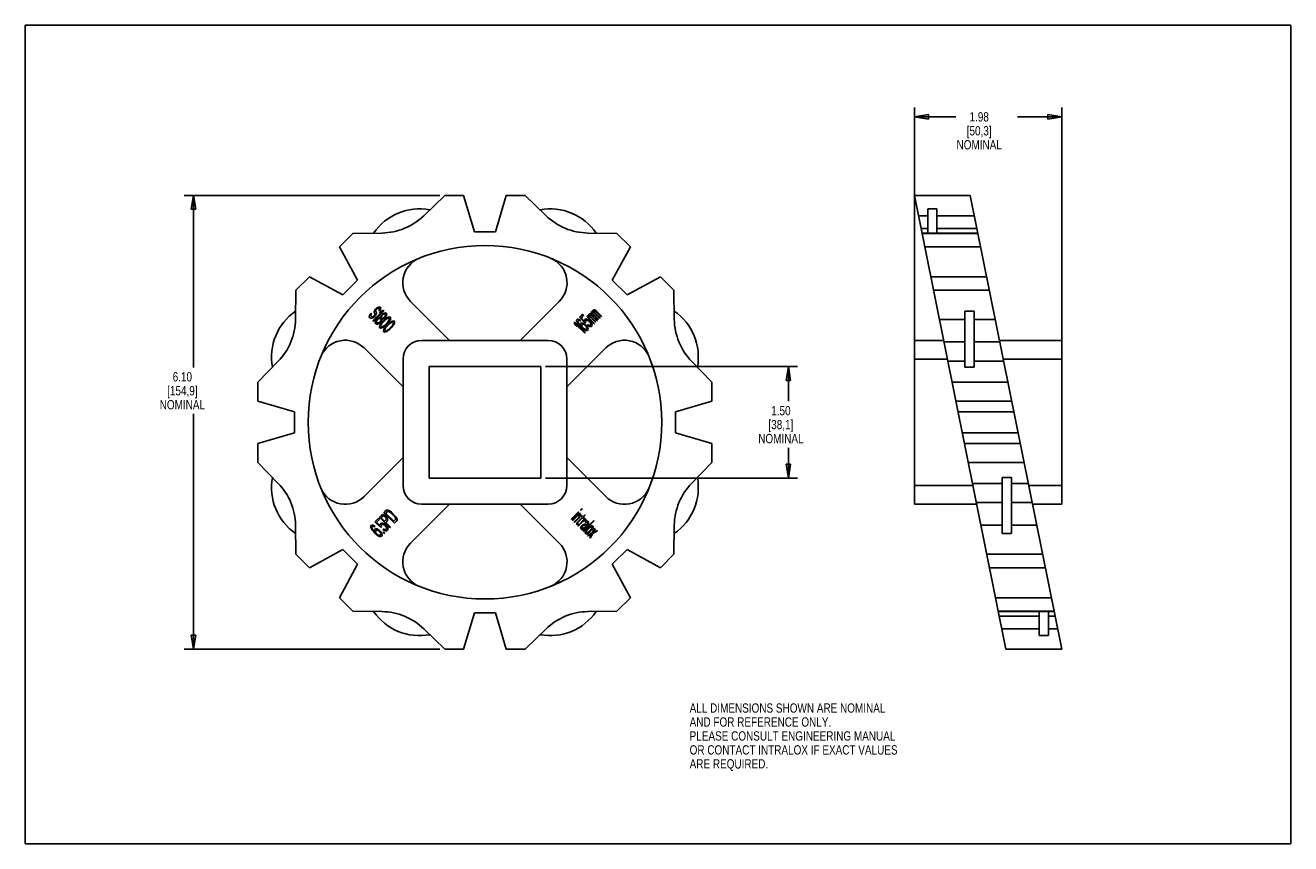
# Model space of a CAD drawing. Header units: inches. Extents: x 0 to 17, y 0 to 11.
import ezdxf

# ---------------------------------------------------------------- set-up
doc = ezdxf.new("R2010")
doc.units = ezdxf.units.IN
doc.header["$LTSCALE"] = 0.935
doc.header["$MEASUREMENT"] = 0
doc.layers.get('0').update_dxf_attribs({"linetype": 'CONTINUOUS'})
doc.layers.add('ALL_FEATURES', color=7, linetype='CONTINUOUS')
doc.styles.get("Standard").update_dxf_attribs({"font": 'txt', "width": 0.8})
doc.dimstyles.new('DIMSTYLE_1', dxfattribs={"dimtxt": 0.125, "dimasz": 0.1875, "dimexe": 0.18, "dimexo": 0.0625, "dimgap": 0.09, "dimtad": 0, "dimtih": 1, "dimtoh": 1, "dimzin": 4, "dimdsep": 46, "dimtxsty": 'STANDARD', "dimblk": 'CLOSED', "dimblk1": 'CLOSED', "dimblk2": 'CLOSED', "dimcen": 0.09, "dimadec": 0, "dimazin": 0, "dimtp": 0.01, "dimtm": 0.01, "dimtfac": 1, "dimtofl": 0, "dimtmove": 0, "dimatfit": 3, "dimldrblk": 'CLOSED', "dimfxl": 1, "dimtolj": 1, "dimtzin": 4, "dimarcsym": 0})

# ---------------------------------------------------------------- blocks, each defined once
blk = doc.blocks.new('_CLOSED')
at = {"color": 0, "linetype": 'BYBLOCK'}
for p, q in [((0, 0), (-1, 0.167)), ((-1, 0.167), (-1, -0.167)), ((-1, -0.167), (0, 0)), ((-1, 0), (0, 0))]:
    blk.add_line(p, q, dxfattribs=at)
blk = doc.blocks.new('*D0')
at = {"color": 3, "linetype": 'CONTINUOUS'}
for p, q in [((11.945, 6.577), (11.945, 9.894)), ((13.925, 6.577), (13.925, 9.894)), ((11.945, 9.769), (12.503, 9.769)), ((13.925, 9.769), (13.328, 9.769))]:
    blk.add_line(p, q, dxfattribs=at)
at = {"color": 3, "linetype": 'CONTINUOUS', "xscale": 0.1875, "yscale": 0.1875, "zscale": 0.1875, "rotation": 180}
blk.add_blockref('_CLOSED', (11.945, 9.769), dxfattribs=at)
at = {"color": 3, "linetype": 'CONTINUOUS', "xscale": 0.1875, "yscale": 0.1875, "zscale": 0.1875}
blk.add_blockref('_CLOSED', (13.925, 9.769), dxfattribs=at)
at = {"color": 3, "linetype": 'CONTINUOUS', "insert": (12.815, 9.832), "char_height": 0.125, "width": 0.7, "attachment_point": 2, "line_spacing_factor": 0.9}
blk.add_mtext('1.98\\P[50,3]\\PNOMINAL', dxfattribs=at)
blk = doc.blocks.new('*D1')
at = {"color": 3, "linetype": 'CONTINUOUS'}
for p, q in [((6.987, 6.414), (10.376, 6.414)), ((10.251, 6.414), (10.251, 5.946)), ((10.251, 4.914), (10.251, 5.321)), ((6.987, 4.914), (10.376, 4.914))]:
    blk.add_line(p, q, dxfattribs=at)
at = {"color": 3, "linetype": 'CONTINUOUS', "xscale": 0.1875, "yscale": 0.1875, "zscale": 0.1875}
for p, rotation in [((10.251, 6.414), 90), ((10.251, 4.914), 270)]:
    blk.add_blockref('_CLOSED', p, dxfattribs=dict(at, rotation=rotation))
at = {"color": 3, "linetype": 'CONTINUOUS', "insert": (10.151, 5.883), "char_height": 0.125, "width": 0.7, "attachment_point": 2, "line_spacing_factor": 0.9}
blk.add_mtext('1.50\\P[38,1]\\PNOMINAL', dxfattribs=at)
blk = doc.blocks.new('*D2')
at = {"color": 3, "linetype": 'CONTINUOUS'}
for p, q in [((5.571, 8.714), (2.135, 8.714)), ((2.26, 8.714), (2.26, 6.401)), ((2.26, 2.614), (2.26, 5.776)), ((5.571, 2.614), (2.135, 2.614))]:
    blk.add_line(p, q, dxfattribs=at)
at = {"color": 3, "linetype": 'CONTINUOUS', "xscale": 0.1875, "yscale": 0.1875, "zscale": 0.1875}
for p, rotation in [((2.26, 8.714), 90), ((2.26, 2.614), 270)]:
    blk.add_blockref('_CLOSED', p, dxfattribs=dict(at, rotation=rotation))
at = {"color": 3, "linetype": 'CONTINUOUS', "insert": (2.11, 6.338), "char_height": 0.125, "width": 0.7, "attachment_point": 2, "line_spacing_factor": 0.9}
blk.add_mtext('6.10\\P[154,9]\\PNOMINAL', dxfattribs=at)

msp = doc.modelspace()

# ---------------------------------------------------------------- linework, layer by layer
at = {"color": 7, "linetype": 'CONTINUOUS'}
for p, q in [((0, 0), (0, 11)), ((0, 11), (17, 11)), ((17, 0), (17, 11)), ((5.353, 8.441), (5.634, 8.714)), ((5.889, 8.714), (5.634, 8.714)), ((5.889, 8.714), (6.034, 8.224)), ((6.315, 8.224), (6.46, 8.714)), ((6.715, 8.714), (6.46, 8.714)), ((6.715, 8.714), (6.996, 8.441)), ((11.945, 8.714), (13.175, 2.614)), ((11.945, 8.714), (12.695, 8.714)), ((12.695, 8.714), (13.925, 2.614)), ((4.22, 8.023), (4.401, 8.203)), ((4.401, 8.203), (4.792, 8.208)), ((6.034, 8.224), (6.315, 8.224)), ((7.557, 8.208), (7.949, 8.203)), ((7.949, 8.203), (8.129, 8.023)), ((12.048, 8.203), (12.798, 8.203)), ((4.464, 7.574), (4.22, 8.023)), ((8.129, 8.023), (7.885, 7.574)), ((12.085, 8.023), (12.835, 8.023)), ((3.636, 7.438), (3.816, 7.619)), ((3.816, 7.619), (4.265, 7.375)), ((4.265, 7.375), (4.464, 7.574)), ((7.885, 7.574), (8.084, 7.375)), ((8.084, 7.375), (8.533, 7.619)), ((8.533, 7.619), (8.713, 7.438)), ((12.166, 7.619), (12.916, 7.619)), ((3.63, 7.046), (3.636, 7.438)), ((8.713, 7.438), (8.719, 7.046)), ((12.203, 7.438), (12.953, 7.438)), ((4.786, 7.146), (4.669, 7.028)), ((4.676, 7.021), (4.818, 7.162)), ((4.689, 7.153), (4.687, 7.142)), ((4.687, 7.142), (4.689, 7.134)), ((4.696, 7.17), (4.689, 7.153)), ((4.706, 7.183), (4.696, 7.17)), ((4.718, 7.196), (4.706, 7.183)), ((4.707, 7.159), (4.709, 7.169)), ((4.707, 7.152), (4.707, 7.159)), ((4.715, 7.145), (4.707, 7.152)), ((4.709, 7.169), (4.717, 7.179)), ((4.718, 7.136), (4.715, 7.145)), ((4.717, 7.179), (4.723, 7.185)), ((4.732, 7.206), (4.718, 7.196)), ((4.723, 7.185), (4.733, 7.193)), ((4.749, 7.213), (4.732, 7.206)), ((4.733, 7.193), (4.743, 7.195)), ((4.743, 7.195), (4.75, 7.195)), ((4.76, 7.215), (4.749, 7.213)), ((4.754, 7.172), (4.749, 7.165)), ((4.749, 7.165), (4.757, 7.157)), ((4.75, 7.195), (4.757, 7.187)), ((4.758, 7.181), (4.754, 7.172)), ((4.757, 7.187), (4.758, 7.181)), ((4.757, 7.157), (4.764, 7.168)), ((4.782, 7.156), (4.758, 7.132)), ((4.758, 7.132), (4.786, 7.146)), ((4.768, 7.213), (4.76, 7.215)), ((4.764, 7.168), (4.773, 7.183)), ((4.774, 7.207), (4.768, 7.213)), ((4.773, 7.183), (4.777, 7.197)), ((4.777, 7.197), (4.774, 7.207)), ((4.811, 7.17), (4.782, 7.156)), ((4.818, 7.162), (4.811, 7.17)), ((5.176, 7.288), (5.7, 6.764)), ((6.65, 6.764), (7.174, 7.288)), ((7.605, 7.146), (7.599, 7.14)), ((7.614, 7.137), (7.605, 7.146)), ((7.616, 7.157), (7.611, 7.152)), ((7.611, 7.152), (7.611, 7.145)), ((7.611, 7.145), (7.614, 7.137)), ((7.623, 7.158), (7.616, 7.157)), ((7.636, 7.152), (7.623, 7.158)), ((7.623, 7.14), (7.626, 7.143)), ((7.623, 7.133), (7.623, 7.14)), ((7.626, 7.143), (7.631, 7.142)), ((7.631, 7.172), (7.63, 7.165)), ((7.63, 7.165), (7.636, 7.152)), ((7.636, 7.177), (7.631, 7.172)), ((7.631, 7.142), (7.636, 7.14)), ((7.643, 7.177), (7.636, 7.177)), ((7.636, 7.14), (7.643, 7.135)), ((7.642, 7.159), (7.646, 7.162)), ((7.642, 7.153), (7.642, 7.159)), ((7.644, 7.149), (7.642, 7.153)), ((7.651, 7.174), (7.643, 7.177)), ((7.649, 7.142), (7.644, 7.149)), ((7.646, 7.162), (7.651, 7.162)), ((7.721, 7.069), (7.649, 7.142)), ((7.669, 7.161), (7.651, 7.174)), ((7.651, 7.162), (7.655, 7.16)), ((7.655, 7.16), (7.662, 7.155)), ((7.662, 7.155), (7.735, 7.083)), ((7.741, 7.089), (7.669, 7.161)), ((4.623, 7.098), (4.621, 7.083)), ((4.621, 7.083), (4.624, 7.074)), ((4.635, 7.117), (4.623, 7.098)), ((4.624, 7.074), (4.634, 7.064)), ((4.634, 7.064), (4.643, 7.061)), ((4.646, 7.13), (4.635, 7.117)), ((4.64, 7.1), (4.645, 7.112)), ((4.642, 7.092), (4.64, 7.1)), ((4.652, 7.082), (4.642, 7.092)), ((4.643, 7.061), (4.654, 7.062)), ((4.645, 7.112), (4.653, 7.123)), ((4.653, 7.123), (4.646, 7.13)), ((4.659, 7.08), (4.652, 7.082)), ((4.654, 7.062), (4.671, 7.069)), ((4.669, 7.082), (4.659, 7.08)), ((4.681, 7.089), (4.669, 7.082)), ((4.669, 7.028), (4.676, 7.021)), ((4.671, 7.069), (4.685, 7.079)), ((4.69, 7.098), (4.681, 7.089)), ((4.685, 7.079), (4.7, 7.094)), ((4.689, 7.134), (4.697, 7.127)), ((4.696, 7.109), (4.69, 7.098)), ((4.699, 7.119), (4.696, 7.109)), ((4.697, 7.127), (4.699, 7.119)), ((4.7, 7.094), (4.71, 7.108)), ((4.704, 7.017), (4.702, 7.002)), ((4.702, 7.002), (4.705, 6.993)), ((4.71, 7.03), (4.704, 7.017)), ((4.705, 6.993), (4.712, 6.985)), ((4.71, 7.108), (4.717, 7.125)), ((4.722, 7.047), (4.71, 7.03)), ((4.712, 6.985), (4.721, 6.982)), ((4.717, 7.125), (4.718, 7.136)), ((4.719, 7.014), (4.72, 7.025)), ((4.721, 7.006), (4.719, 7.014)), ((4.72, 7.025), (4.729, 7.041)), ((4.726, 7.002), (4.721, 7.006)), ((4.721, 6.982), (4.736, 6.985)), ((4.731, 7.056), (4.722, 7.047)), ((4.734, 7), (4.726, 7.002)), ((4.729, 7.041), (4.738, 7.05)), ((4.749, 7.069), (4.731, 7.056)), ((4.745, 7.001), (4.734, 7)), ((4.736, 6.985), (4.749, 6.99)), ((4.738, 7.05), (4.753, 7.058)), ((4.761, 7.009), (4.745, 7.001)), ((4.763, 7.073), (4.749, 7.069)), ((4.749, 6.99), (4.767, 7.003)), ((4.753, 7.058), (4.764, 7.059)), ((4.77, 7.018), (4.761, 7.009)), ((4.766, 6.973), (4.761, 6.96)), ((4.768, 7.073), (4.763, 7.073)), ((4.764, 7.059), (4.772, 7.058)), ((4.776, 6.988), (4.766, 6.973)), ((4.767, 7.003), (4.776, 7.012)), ((4.769, 7.079), (4.768, 7.073)), ((4.774, 7.092), (4.769, 7.079)), ((4.778, 7.034), (4.77, 7.018)), ((4.772, 7.058), (4.777, 7.053)), ((4.784, 7.106), (4.774, 7.092)), ((4.776, 7.012), (4.788, 7.029)), ((4.784, 6.998), (4.776, 6.988)), ((4.777, 7.053), (4.779, 7.045)), ((4.777, 6.969), (4.79, 6.992)), ((4.779, 7.045), (4.778, 7.034)), ((4.782, 7.078), (4.786, 7.091)), ((4.784, 7.07), (4.782, 7.078)), ((4.793, 7.115), (4.784, 7.106)), ((4.789, 7.065), (4.784, 7.07)), ((4.798, 7.014), (4.784, 6.998)), ((4.786, 7.091), (4.793, 7.103)), ((4.788, 7.029), (4.792, 7.043)), ((4.797, 7.063), (4.789, 7.065)), ((4.79, 6.992), (4.807, 7.011)), ((4.792, 7.043), (4.793, 7.049)), ((4.81, 7.128), (4.793, 7.115)), ((4.793, 7.103), (4.799, 7.109)), ((4.793, 7.049), (4.798, 7.049)), ((4.811, 7.067), (4.797, 7.063)), ((4.798, 7.049), (4.811, 7.055)), ((4.825, 7.041), (4.798, 7.014)), ((4.799, 7.109), (4.81, 7.116)), ((4.807, 7.011), (4.828, 7.032)), ((4.823, 7.133), (4.81, 7.128)), ((4.81, 7.116), (4.824, 7.12)), ((4.822, 7.073), (4.811, 7.067)), ((4.811, 7.055), (4.826, 7.064)), ((4.839, 6.979), (4.819, 6.962)), ((4.828, 7.08), (4.822, 7.073)), ((4.838, 7.136), (4.823, 7.133)), ((4.824, 7.12), (4.832, 7.118)), ((4.841, 7.055), (4.825, 7.041)), ((4.826, 7.064), (4.835, 7.073)), ((4.835, 7.091), (4.828, 7.08)), ((4.828, 7.032), (4.847, 7.049)), ((4.832, 7.118), (4.837, 7.113)), ((4.839, 7.105), (4.835, 7.091)), ((4.835, 7.073), (4.847, 7.091)), ((4.837, 7.113), (4.839, 7.105)), ((4.847, 7.133), (4.838, 7.136)), ((4.86, 7), (4.839, 6.979)), ((4.851, 7.063), (4.841, 7.055)), ((4.842, 6.97), (4.869, 6.997)), ((4.852, 7.128), (4.847, 7.133)), ((4.847, 7.091), (4.853, 7.104)), ((4.847, 7.049), (4.87, 7.062)), ((4.866, 7.072), (4.851, 7.063)), ((4.855, 7.119), (4.852, 7.128)), ((4.879, 6.987), (4.852, 6.96)), ((4.853, 7.104), (4.855, 7.119)), ((4.877, 7.019), (4.86, 7)), ((4.861, 6.957), (4.882, 6.978)), ((4.878, 7.078), (4.866, 7.072)), ((4.869, 6.997), (4.883, 7.013)), ((4.87, 7.062), (4.88, 7.064)), ((4.89, 7.042), (4.877, 7.019)), ((4.894, 7.081), (4.878, 7.078)), ((4.895, 7.001), (4.879, 6.987)), ((4.88, 7.064), (4.889, 7.061)), ((4.882, 6.978), (4.901, 6.995)), ((4.883, 7.013), (4.89, 7.024)), ((4.889, 7.061), (4.892, 7.052)), ((4.892, 7.052), (4.89, 7.042)), ((4.89, 7.024), (4.9, 7.038)), ((4.904, 7.076), (4.894, 7.081)), ((4.905, 7.009), (4.895, 7.001)), ((4.9, 7.038), (4.905, 7.051)), ((4.901, 6.995), (4.924, 7.008)), ((4.908, 7.066), (4.904, 7.076)), ((4.905, 7.051), (4.908, 7.066)), ((4.92, 7.018), (4.905, 7.009)), ((4.932, 7.024), (4.92, 7.018)), ((4.924, 7.008), (4.934, 7.01)), ((4.944, 6.988), (4.931, 6.965)), ((4.948, 7.027), (4.932, 7.024)), ((4.934, 7.01), (4.943, 7.007)), ((4.943, 7.007), (4.946, 6.998)), ((4.946, 6.998), (4.944, 6.988)), ((4.944, 6.97), (4.954, 6.984)), ((4.958, 7.022), (4.948, 7.027)), ((4.954, 6.984), (4.959, 6.997)), ((4.962, 7.012), (4.958, 7.022)), ((4.959, 6.997), (4.962, 7.012)), ((7.381, 7.012), (7.373, 7.004)), ((7.373, 7.004), (7.387, 6.976)), ((7.522, 6.87), (7.381, 7.012)), ((7.387, 6.976), (7.411, 6.952)), ((7.411, 6.952), (7.398, 6.98)), ((7.398, 6.98), (7.515, 6.863)), ((7.41, 7.041), (7.407, 7.032)), ((7.407, 7.032), (7.41, 7.017)), ((7.415, 7.046), (7.41, 7.041)), ((7.41, 7.017), (7.418, 7.001)), ((7.424, 7.049), (7.415, 7.046)), ((7.418, 7.001), (7.431, 6.984)), ((7.423, 7.018), (7.424, 7.025)), ((7.426, 7.009), (7.423, 7.018)), ((7.44, 7.046), (7.424, 7.049)), ((7.424, 7.025), (7.431, 7.032)), ((7.432, 6.997), (7.426, 7.009)), ((7.431, 7.032), (7.438, 7.033)), ((7.431, 6.984), (7.451, 6.961)), ((7.44, 6.987), (7.432, 6.997)), ((7.438, 7.033), (7.448, 7.031)), ((7.455, 7.038), (7.44, 7.046)), ((7.457, 6.968), (7.44, 6.987)), ((7.486, 7.117), (7.445, 7.076)), ((7.445, 7.076), (7.523, 6.997)), ((7.448, 7.031), (7.459, 7.024)), ((7.465, 7.03), (7.455, 7.038)), ((7.461, 6.99), (7.458, 6.981)), ((7.458, 6.981), (7.463, 6.962)), ((7.459, 7.024), (7.465, 7.03)), ((7.468, 6.996), (7.461, 6.99)), ((7.466, 7.067), (7.501, 7.102)), ((7.514, 7.019), (7.466, 7.067)), ((7.477, 6.999), (7.468, 6.996)), ((7.475, 6.974), (7.484, 6.982)), ((7.475, 6.967), (7.475, 6.974)), ((7.492, 6.997), (7.477, 6.999)), ((7.484, 6.982), (7.491, 6.983)), ((7.501, 7.102), (7.486, 7.117)), ((7.491, 6.983), (7.5, 6.981)), ((7.505, 6.991), (7.492, 6.997)), ((7.5, 6.981), (7.509, 6.977)), ((7.522, 6.979), (7.505, 6.991)), ((7.509, 6.977), (7.519, 6.969)), ((7.514, 7.043), (7.511, 7.034)), ((7.511, 7.034), (7.514, 7.019)), ((7.522, 7.05), (7.514, 7.043)), ((7.531, 7.053), (7.522, 7.05)), ((7.537, 6.964), (7.522, 6.979)), ((7.523, 6.997), (7.532, 7.006)), ((7.527, 7.02), (7.529, 7.028)), ((7.532, 7.006), (7.527, 7.02)), ((7.529, 7.028), (7.537, 7.035)), ((7.546, 7.051), (7.531, 7.053)), ((7.537, 7.035), (7.545, 7.037)), ((7.55, 7.091), (7.544, 7.085)), ((7.544, 7.085), (7.64, 6.988)), ((7.545, 7.037), (7.554, 7.035)), ((7.562, 7.042), (7.546, 7.051)), ((7.559, 7.082), (7.55, 7.091)), ((7.557, 6.978), (7.55, 6.97)), ((7.55, 6.97), (7.564, 6.961)), ((7.554, 7.035), (7.566, 7.028)), ((7.556, 7.097), (7.555, 7.09)), ((7.555, 7.09), (7.559, 7.082)), ((7.561, 7.102), (7.556, 7.097)), ((7.572, 6.968), (7.557, 6.978)), ((7.568, 7.102), (7.561, 7.102)), ((7.579, 7.03), (7.562, 7.042)), ((7.566, 7.028), (7.576, 7.02)), ((7.567, 7.078), (7.568, 7.085)), ((7.571, 7.07), (7.567, 7.078)), ((7.58, 7.097), (7.568, 7.102)), ((7.568, 7.085), (7.571, 7.087)), ((7.571, 7.087), (7.576, 7.087)), ((7.646, 6.994), (7.571, 7.07)), ((7.576, 7.117), (7.575, 7.11)), ((7.575, 7.11), (7.58, 7.097)), ((7.581, 7.121), (7.576, 7.117)), ((7.576, 7.087), (7.58, 7.085)), ((7.576, 7.02), (7.582, 7.014)), ((7.591, 7.018), (7.579, 7.03)), ((7.58, 7.085), (7.588, 7.08)), ((7.587, 7.122), (7.581, 7.121)), ((7.582, 7.014), (7.59, 7.004)), ((7.596, 7.119), (7.587, 7.122)), ((7.587, 7.103), (7.59, 7.107)), ((7.587, 7.098), (7.587, 7.103)), ((7.589, 7.094), (7.587, 7.098)), ((7.588, 7.08), (7.66, 7.008)), ((7.594, 7.086), (7.589, 7.094)), ((7.597, 6.975), (7.589, 6.968)), ((7.59, 7.107), (7.596, 7.106)), ((7.59, 7.004), (7.596, 6.993)), ((7.604, 7), (7.591, 7.018)), ((7.666, 7.014), (7.594, 7.086)), ((7.613, 7.106), (7.596, 7.119)), ((7.596, 7.106), (7.6, 7.105)), ((7.596, 6.993), (7.599, 6.983)), ((7.599, 6.983), (7.597, 6.975)), ((7.599, 7.14), (7.695, 7.044)), ((7.6, 7.105), (7.607, 7.1)), ((7.612, 6.984), (7.604, 7)), ((7.607, 7.1), (7.679, 7.028)), ((7.615, 6.969), (7.612, 6.984)), ((7.686, 7.034), (7.613, 7.106)), ((7.626, 7.125), (7.623, 7.133)), ((7.702, 7.05), (7.626, 7.125)), ((7.64, 6.988), (7.646, 6.994)), ((7.643, 7.135), (7.715, 7.063)), ((7.66, 7.008), (7.666, 7.014)), ((7.679, 7.028), (7.686, 7.034)), ((7.695, 7.044), (7.702, 7.05)), ((7.715, 7.063), (7.721, 7.069)), ((7.735, 7.083), (7.741, 7.089)), ((4.761, 6.96), (4.758, 6.945)), ((4.758, 6.945), (4.762, 6.935)), ((4.762, 6.935), (4.773, 6.931)), ((4.773, 6.931), (4.788, 6.933)), ((4.774, 6.959), (4.777, 6.969)), ((4.778, 6.95), (4.774, 6.959)), ((4.787, 6.947), (4.778, 6.95)), ((4.796, 6.949), (4.787, 6.947)), ((4.788, 6.933), (4.801, 6.939)), ((4.819, 6.962), (4.796, 6.949)), ((4.801, 6.939), (4.815, 6.948)), ((4.815, 6.906), (4.812, 6.891)), ((4.812, 6.891), (4.817, 6.881)), ((4.815, 6.948), (4.825, 6.956)), ((4.82, 6.919), (4.815, 6.906)), ((4.817, 6.881), (4.827, 6.876)), ((4.83, 6.934), (4.82, 6.919)), ((4.825, 6.956), (4.842, 6.97)), ((4.827, 6.876), (4.842, 6.879)), ((4.828, 6.905), (4.831, 6.915)), ((4.832, 6.896), (4.828, 6.905)), ((4.838, 6.944), (4.83, 6.934)), ((4.831, 6.915), (4.844, 6.938)), ((4.841, 6.893), (4.832, 6.896)), ((4.852, 6.96), (4.838, 6.944)), ((4.85, 6.895), (4.841, 6.893)), ((4.842, 6.879), (4.855, 6.885)), ((4.844, 6.938), (4.861, 6.957)), ((4.873, 6.908), (4.85, 6.895)), ((4.855, 6.885), (4.869, 6.894)), ((4.869, 6.894), (4.88, 6.902)), ((4.893, 6.925), (4.873, 6.908)), ((4.88, 6.902), (4.896, 6.916)), ((4.914, 6.946), (4.893, 6.925)), ((4.896, 6.916), (4.923, 6.943)), ((4.931, 6.965), (4.914, 6.946)), ((4.923, 6.943), (4.937, 6.959)), ((4.937, 6.959), (4.944, 6.97)), ((7.451, 6.961), (7.472, 6.94)), ((7.463, 6.962), (7.457, 6.968)), ((7.472, 6.94), (7.494, 6.921)), ((7.477, 6.957), (7.475, 6.967)), ((7.48, 6.949), (7.477, 6.957)), ((7.488, 6.939), (7.48, 6.949)), ((7.497, 6.93), (7.488, 6.939)), ((7.494, 6.921), (7.512, 6.908)), ((7.508, 6.922), (7.497, 6.93)), ((7.519, 6.915), (7.508, 6.922)), ((7.512, 6.908), (7.527, 6.9)), ((7.515, 6.863), (7.522, 6.87)), ((7.519, 6.969), (7.528, 6.96)), ((7.529, 6.913), (7.519, 6.915)), ((7.527, 6.9), (7.543, 6.897)), ((7.528, 6.96), (7.536, 6.95)), ((7.535, 6.914), (7.529, 6.913)), ((7.544, 6.922), (7.535, 6.914)), ((7.536, 6.95), (7.542, 6.939)), ((7.55, 6.946), (7.537, 6.964)), ((7.542, 6.939), (7.545, 6.929)), ((7.543, 6.897), (7.552, 6.9)), ((7.545, 6.929), (7.544, 6.922)), ((7.558, 6.93), (7.55, 6.946)), ((7.552, 6.9), (7.558, 6.906)), ((7.561, 6.915), (7.558, 6.93)), ((7.558, 6.906), (7.561, 6.915)), ((7.564, 6.961), (7.58, 6.952)), ((7.582, 6.966), (7.572, 6.968)), ((7.58, 6.952), (7.595, 6.95)), ((7.589, 6.968), (7.582, 6.966)), ((7.595, 6.95), (7.605, 6.953)), ((7.605, 6.953), (7.612, 6.96)), ((7.612, 6.96), (7.615, 6.969)), ((5.075, 6.139), (4.551, 6.663)), ((7.025, 6.764), (5.325, 6.764)), ((7.799, 6.663), (7.275, 6.139)), ((11.945, 4.564), (11.945, 6.764)), ((12.339, 6.764), (11.945, 6.764)), ((13.925, 6.764), (13.089, 6.764)), ((13.925, 4.564), (13.925, 6.764)), ((3.125, 6.205), (3.398, 6.486)), ((5.075, 6.514), (5.075, 4.814)), ((7.275, 4.814), (7.275, 6.514)), ((8.951, 6.486), (9.224, 6.205)), ((12.389, 6.514), (11.945, 6.514)), ((13.925, 6.514), (13.139, 6.514)), ((5.425, 6.414), (5.425, 4.914)), ((6.925, 6.414), (5.425, 6.414)), ((6.925, 4.914), (6.925, 6.414)), ((3.125, 5.95), (3.125, 6.205)), ((9.224, 6.205), (9.224, 5.95)), ((12.451, 6.205), (13.201, 6.205)), ((3.615, 5.805), (3.125, 5.95)), ((9.224, 5.95), (8.734, 5.805)), ((12.503, 5.95), (13.253, 5.95)), ((3.615, 5.523), (3.615, 5.805)), ((8.734, 5.805), (8.734, 5.523)), ((12.532, 5.805), (13.282, 5.805)), ((3.125, 5.378), (3.615, 5.523)), ((8.734, 5.523), (9.224, 5.378)), ((12.589, 5.523), (13.339, 5.523)), ((3.125, 5.123), (3.125, 5.378)), ((9.224, 5.378), (9.224, 5.123)), ((12.618, 5.378), (13.368, 5.378)), ((3.398, 4.843), (3.125, 5.123)), ((4.551, 4.665), (5.075, 5.189)), ((7.275, 5.189), (7.799, 4.665)), ((9.224, 5.123), (8.951, 4.843)), ((12.669, 5.123), (13.419, 5.123)), ((5.425, 4.914), (6.925, 4.914)), ((12.732, 4.814), (11.945, 4.814)), ((13.925, 4.814), (13.482, 4.814)), ((4.789, 4.42), (4.757, 4.388)), ((4.799, 4.424), (4.789, 4.42)), ((4.813, 4.42), (4.799, 4.424)), ((4.829, 4.412), (4.813, 4.42)), ((4.85, 4.481), (4.817, 4.448)), ((4.817, 4.448), (4.959, 4.307)), ((4.843, 4.438), (4.868, 4.463)), ((4.949, 4.333), (4.843, 4.438)), ((4.859, 4.484), (4.85, 4.481)), ((4.871, 4.484), (4.859, 4.484)), ((4.868, 4.463), (4.876, 4.465)), ((4.888, 4.477), (4.871, 4.484)), ((4.876, 4.465), (4.886, 4.463)), ((4.886, 4.463), (4.898, 4.457)), ((4.903, 4.468), (4.888, 4.477)), ((4.898, 4.457), (4.911, 4.446)), ((4.919, 4.454), (4.903, 4.468)), ((4.911, 4.446), (4.956, 4.401)), ((4.964, 4.409), (4.919, 4.454)), ((5.7, 4.564), (5.176, 4.04)), ((5.325, 4.564), (7.025, 4.564)), ((7.174, 4.04), (6.65, 4.564)), ((7.431, 4.459), (7.334, 4.363)), ((7.34, 4.358), (7.436, 4.454)), ((7.445, 4.445), (7.348, 4.349)), ((7.436, 4.454), (7.431, 4.459)), ((7.435, 4.425), (7.45, 4.44)), ((7.443, 4.428), (7.435, 4.425)), ((7.453, 4.431), (7.443, 4.428)), ((7.45, 4.44), (7.445, 4.445)), ((7.46, 4.43), (7.453, 4.431)), ((7.464, 4.425), (7.46, 4.43)), ((7.476, 4.505), (7.461, 4.489)), ((7.461, 4.489), (7.466, 4.484)), ((7.465, 4.419), (7.464, 4.425)), ((7.466, 4.484), (7.481, 4.499)), ((7.481, 4.499), (7.476, 4.505)), ((7.517, 4.421), (7.493, 4.397)), ((7.522, 4.416), (7.517, 4.421)), ((12.782, 4.564), (11.945, 4.564)), ((13.925, 4.564), (13.532, 4.564)), ((3.636, 3.89), (3.63, 4.282)), ((4.642, 4.273), (4.638, 4.263)), ((4.638, 4.263), (4.641, 4.248)), ((4.648, 4.279), (4.642, 4.273)), ((4.657, 4.282), (4.648, 4.279)), ((4.655, 4.25), (4.656, 4.257)), ((4.656, 4.257), (4.664, 4.265)), ((4.673, 4.28), (4.657, 4.282)), ((4.664, 4.265), (4.671, 4.266)), ((4.671, 4.266), (4.681, 4.264)), ((4.689, 4.272), (4.673, 4.28)), ((4.681, 4.264), (4.693, 4.258)), ((4.7, 4.264), (4.689, 4.272)), ((4.693, 4.258), (4.7, 4.264)), ((4.743, 4.374), (4.697, 4.328)), ((4.697, 4.328), (4.776, 4.25)), ((4.719, 4.32), (4.758, 4.359)), ((4.767, 4.272), (4.719, 4.32)), ((4.758, 4.359), (4.743, 4.374)), ((4.757, 4.388), (4.898, 4.246)), ((4.769, 4.297), (4.765, 4.288)), ((4.765, 4.288), (4.767, 4.272)), ((4.777, 4.306), (4.769, 4.297)), ((4.776, 4.25), (4.785, 4.26)), ((4.787, 4.309), (4.777, 4.306)), ((4.78, 4.381), (4.805, 4.406)), ((4.825, 4.336), (4.78, 4.381)), ((4.781, 4.274), (4.784, 4.282)), ((4.785, 4.26), (4.781, 4.274)), ((4.784, 4.282), (4.792, 4.291)), ((4.802, 4.307), (4.787, 4.309)), ((4.792, 4.291), (4.8, 4.293)), ((4.8, 4.293), (4.81, 4.291)), ((4.818, 4.299), (4.802, 4.307)), ((4.805, 4.406), (4.812, 4.407)), ((4.81, 4.291), (4.822, 4.285)), ((4.812, 4.407), (4.821, 4.404)), ((4.836, 4.287), (4.818, 4.299)), ((4.821, 4.404), (4.832, 4.396)), ((4.822, 4.285), (4.832, 4.277)), ((4.851, 4.361), (4.825, 4.336)), ((4.84, 4.404), (4.829, 4.412)), ((4.832, 4.396), (4.841, 4.387)), ((4.832, 4.277), (4.838, 4.271)), ((4.848, 4.275), (4.836, 4.287)), ((4.838, 4.271), (4.846, 4.261)), ((4.852, 4.392), (4.84, 4.404)), ((4.841, 4.387), (4.848, 4.377)), ((4.843, 4.318), (4.867, 4.342)), ((4.906, 4.254), (4.843, 4.318)), ((4.846, 4.261), (4.852, 4.249)), ((4.848, 4.377), (4.852, 4.368)), ((4.861, 4.257), (4.848, 4.275)), ((4.852, 4.368), (4.851, 4.361)), ((4.859, 4.382), (4.852, 4.392)), ((4.867, 4.366), (4.859, 4.382)), ((4.869, 4.241), (4.861, 4.257)), ((4.871, 4.352), (4.867, 4.366)), ((4.867, 4.342), (4.871, 4.352)), ((4.898, 4.246), (4.906, 4.254)), ((4.973, 4.357), (4.949, 4.333)), ((4.956, 4.401), (4.967, 4.387)), ((4.959, 4.307), (4.991, 4.339)), ((4.978, 4.392), (4.964, 4.409)), ((4.967, 4.387), (4.973, 4.376)), ((4.973, 4.376), (4.975, 4.366)), ((4.975, 4.366), (4.973, 4.357)), ((4.987, 4.378), (4.978, 4.392)), ((4.994, 4.36), (4.987, 4.378)), ((4.991, 4.339), (4.995, 4.349)), ((4.995, 4.349), (4.994, 4.36)), ((7.334, 4.363), (7.34, 4.358)), ((7.348, 4.349), (7.354, 4.343)), ((7.354, 4.343), (7.423, 4.413)), ((7.431, 4.381), (7.374, 4.324)), ((7.374, 4.324), (7.379, 4.318)), ((7.379, 4.318), (7.436, 4.375)), ((7.411, 4.311), (7.408, 4.301)), ((7.408, 4.301), (7.408, 4.295)), ((7.408, 4.295), (7.412, 4.285)), ((7.421, 4.325), (7.411, 4.311)), ((7.412, 4.285), (7.424, 4.297)), ((7.481, 4.385), (7.421, 4.325)), ((7.422, 4.306), (7.424, 4.315)), ((7.424, 4.297), (7.422, 4.306)), ((7.423, 4.413), (7.431, 4.416)), ((7.519, 4.371), (7.423, 4.274)), ((7.423, 4.274), (7.428, 4.269)), ((7.424, 4.315), (7.432, 4.325)), ((7.428, 4.269), (7.489, 4.329)), ((7.431, 4.416), (7.441, 4.419)), ((7.445, 4.397), (7.431, 4.381)), ((7.432, 4.325), (7.486, 4.379)), ((7.436, 4.375), (7.45, 4.392)), ((7.441, 4.419), (7.448, 4.418)), ((7.449, 4.405), (7.445, 4.397)), ((7.448, 4.418), (7.449, 4.41)), ((7.449, 4.41), (7.449, 4.405)), ((7.45, 4.392), (7.458, 4.402)), ((7.458, 4.402), (7.462, 4.41)), ((7.462, 4.41), (7.465, 4.419)), ((7.468, 4.26), (7.462, 4.248)), ((7.478, 4.273), (7.468, 4.26)), ((7.484, 4.406), (7.472, 4.394)), ((7.472, 4.394), (7.481, 4.385)), ((7.474, 4.247), (7.476, 4.257)), ((7.476, 4.257), (7.481, 4.265)), ((7.487, 4.282), (7.478, 4.273)), ((7.481, 4.265), (7.487, 4.271)), ((7.493, 4.397), (7.484, 4.406)), ((7.486, 4.379), (7.498, 4.367)), ((7.502, 4.292), (7.487, 4.282)), ((7.487, 4.271), (7.497, 4.279)), ((7.489, 4.329), (7.504, 4.338)), ((7.637, 4.344), (7.495, 4.202)), ((7.497, 4.279), (7.505, 4.282)), ((7.498, 4.392), (7.522, 4.416)), ((7.51, 4.379), (7.498, 4.392)), ((7.498, 4.367), (7.51, 4.379)), ((7.501, 4.197), (7.642, 4.338)), ((7.51, 4.296), (7.502, 4.292)), ((7.504, 4.338), (7.514, 4.34)), ((7.505, 4.282), (7.51, 4.283)), ((7.512, 4.252), (7.505, 4.247)), ((7.507, 4.347), (7.525, 4.365)), ((7.515, 4.351), (7.507, 4.347)), ((7.508, 4.237), (7.556, 4.285)), ((7.52, 4.297), (7.51, 4.296)), ((7.51, 4.283), (7.518, 4.282)), ((7.53, 4.27), (7.512, 4.252)), ((7.514, 4.34), (7.524, 4.336)), ((7.524, 4.354), (7.515, 4.351)), ((7.518, 4.282), (7.53, 4.27)), ((7.525, 4.365), (7.519, 4.371)), ((7.53, 4.294), (7.52, 4.297)), ((7.53, 4.353), (7.524, 4.354)), ((7.524, 4.336), (7.539, 4.351)), ((7.53, 4.324), (7.524, 4.318)), ((7.524, 4.318), (7.529, 4.313)), ((7.529, 4.313), (7.536, 4.318)), ((7.539, 4.351), (7.53, 4.353)), ((7.537, 4.329), (7.53, 4.324)), ((7.542, 4.282), (7.53, 4.294)), ((7.536, 4.318), (7.541, 4.318)), ((7.545, 4.333), (7.537, 4.329)), ((7.541, 4.318), (7.549, 4.317)), ((7.551, 4.291), (7.542, 4.282)), ((7.55, 4.334), (7.545, 4.333)), ((7.549, 4.317), (7.555, 4.311)), ((7.561, 4.329), (7.55, 4.334)), ((7.556, 4.298), (7.551, 4.291)), ((7.555, 4.311), (7.557, 4.303)), ((7.557, 4.303), (7.556, 4.298)), ((7.556, 4.285), (7.564, 4.295)), ((7.567, 4.323), (7.561, 4.329)), ((7.564, 4.295), (7.568, 4.304)), ((7.577, 4.253), (7.564, 4.242)), ((7.571, 4.313), (7.567, 4.323)), ((7.568, 4.304), (7.571, 4.313)), ((7.587, 4.261), (7.577, 4.253)), ((7.582, 4.248), (7.593, 4.254)), ((7.598, 4.268), (7.587, 4.261)), ((7.593, 4.254), (7.602, 4.258)), ((7.606, 4.272), (7.598, 4.268)), ((7.602, 4.258), (7.609, 4.257)), ((7.611, 4.272), (7.606, 4.272)), ((7.609, 4.257), (7.613, 4.253)), ((7.619, 4.271), (7.611, 4.272)), ((7.613, 4.253), (7.615, 4.245)), ((7.628, 4.262), (7.619, 4.271)), ((7.629, 4.255), (7.628, 4.262)), ((7.628, 4.25), (7.629, 4.255)), ((7.642, 4.338), (7.637, 4.344)), ((8.719, 4.282), (8.713, 3.89)), ((4.641, 4.248), (4.649, 4.232)), ((4.649, 4.232), (4.661, 4.214)), ((4.657, 4.24), (4.655, 4.25)), ((4.663, 4.228), (4.657, 4.24)), ((4.661, 4.214), (4.681, 4.191)), ((4.671, 4.218), (4.663, 4.228)), ((4.688, 4.198), (4.671, 4.218)), ((4.681, 4.191), (4.702, 4.17)), ((4.694, 4.192), (4.688, 4.198)), ((4.693, 4.222), (4.69, 4.212)), ((4.69, 4.212), (4.694, 4.192)), ((4.7, 4.229), (4.693, 4.222)), ((4.71, 4.233), (4.7, 4.229)), ((4.702, 4.17), (4.724, 4.151)), ((4.706, 4.199), (4.707, 4.206)), ((4.708, 4.189), (4.706, 4.199)), ((4.707, 4.206), (4.716, 4.215)), ((4.711, 4.18), (4.708, 4.189)), ((4.726, 4.23), (4.71, 4.233)), ((4.719, 4.169), (4.711, 4.18)), ((4.716, 4.215), (4.724, 4.216)), ((4.728, 4.16), (4.719, 4.169)), ((4.724, 4.216), (4.734, 4.214)), ((4.724, 4.151), (4.742, 4.138)), ((4.739, 4.225), (4.726, 4.23)), ((4.738, 4.153), (4.728, 4.16)), ((4.734, 4.214), (4.742, 4.211)), ((4.75, 4.146), (4.738, 4.153)), ((4.756, 4.213), (4.739, 4.225)), ((4.742, 4.211), (4.753, 4.203)), ((4.742, 4.138), (4.758, 4.13)), ((4.76, 4.144), (4.75, 4.146)), ((4.753, 4.203), (4.762, 4.194)), ((4.771, 4.198), (4.756, 4.213)), ((4.758, 4.13), (4.774, 4.128)), ((4.767, 4.145), (4.76, 4.144)), ((4.762, 4.194), (4.769, 4.184)), ((4.777, 4.155), (4.767, 4.145)), ((4.769, 4.184), (4.776, 4.172)), ((4.784, 4.18), (4.771, 4.198)), ((4.774, 4.128), (4.784, 4.132)), ((4.776, 4.172), (4.778, 4.162)), ((4.778, 4.162), (4.777, 4.155)), ((4.792, 4.164), (4.784, 4.18)), ((4.784, 4.132), (4.79, 4.139)), ((4.79, 4.139), (4.794, 4.148)), ((4.794, 4.148), (4.792, 4.164)), ((4.811, 4.231), (4.803, 4.223)), ((4.803, 4.223), (4.817, 4.214)), ((4.813, 4.191), (4.806, 4.185)), ((4.806, 4.185), (4.821, 4.169)), ((4.826, 4.222), (4.811, 4.231)), ((4.828, 4.176), (4.813, 4.191)), ((4.817, 4.214), (4.834, 4.206)), ((4.821, 4.169), (4.828, 4.176)), ((4.836, 4.22), (4.826, 4.222)), ((4.834, 4.206), (4.849, 4.203)), ((4.844, 4.222), (4.836, 4.22)), ((4.852, 4.23), (4.844, 4.222)), ((4.849, 4.203), (4.859, 4.207)), ((4.852, 4.249), (4.854, 4.239)), ((4.854, 4.239), (4.852, 4.23)), ((4.859, 4.207), (4.867, 4.215)), ((4.867, 4.215), (4.871, 4.225)), ((4.871, 4.225), (4.869, 4.241)), ((7.462, 4.248), (7.461, 4.242)), ((7.461, 4.242), (7.462, 4.235)), ((7.462, 4.235), (7.469, 4.228)), ((7.469, 4.228), (7.477, 4.226)), ((7.481, 4.241), (7.474, 4.247)), ((7.477, 4.226), (7.487, 4.229)), ((7.492, 4.241), (7.481, 4.241)), ((7.486, 4.224), (7.481, 4.216)), ((7.481, 4.216), (7.486, 4.211)), ((7.494, 4.234), (7.486, 4.224)), ((7.486, 4.211), (7.494, 4.221)), ((7.487, 4.229), (7.494, 4.234)), ((7.505, 4.247), (7.492, 4.241)), ((7.494, 4.221), (7.508, 4.237)), ((7.495, 4.202), (7.501, 4.197)), ((7.522, 4.187), (7.521, 4.182)), ((7.521, 4.182), (7.523, 4.175)), ((7.526, 4.196), (7.522, 4.187)), ((7.523, 4.175), (7.531, 4.166)), ((7.533, 4.207), (7.526, 4.196)), ((7.531, 4.166), (7.539, 4.165)), ((7.552, 4.23), (7.533, 4.207)), ((7.535, 4.192), (7.539, 4.2)), ((7.537, 4.185), (7.535, 4.192)), ((7.541, 4.18), (7.537, 4.185)), ((7.539, 4.2), (7.546, 4.211)), ((7.539, 4.165), (7.544, 4.166)), ((7.549, 4.179), (7.541, 4.18)), ((7.544, 4.166), (7.552, 4.169)), ((7.546, 4.211), (7.557, 4.225)), ((7.557, 4.183), (7.549, 4.179)), ((7.564, 4.242), (7.552, 4.23)), ((7.552, 4.169), (7.563, 4.176)), ((7.617, 4.177), (7.553, 4.144)), ((7.553, 4.144), (7.56, 4.138)), ((7.557, 4.225), (7.569, 4.237)), ((7.568, 4.19), (7.557, 4.183)), ((7.56, 4.138), (7.611, 4.165)), ((7.563, 4.176), (7.587, 4.195)), ((7.581, 4.201), (7.568, 4.19)), ((7.569, 4.237), (7.582, 4.248)), ((7.593, 4.213), (7.581, 4.201)), ((7.611, 4.165), (7.584, 4.114)), ((7.584, 4.114), (7.59, 4.107)), ((7.587, 4.195), (7.599, 4.207)), ((7.59, 4.107), (7.623, 4.17)), ((7.604, 4.226), (7.593, 4.213)), ((7.599, 4.207), (7.61, 4.22)), ((7.611, 4.237), (7.604, 4.226)), ((7.61, 4.22), (7.617, 4.23)), ((7.615, 4.245), (7.611, 4.237)), ((7.617, 4.23), (7.624, 4.242)), ((7.649, 4.24), (7.617, 4.177)), ((7.623, 4.17), (7.687, 4.203)), ((7.624, 4.242), (7.628, 4.25)), ((7.629, 4.183), (7.656, 4.234)), ((7.68, 4.21), (7.629, 4.183)), ((7.656, 4.234), (7.649, 4.24)), ((7.687, 4.203), (7.68, 4.21)), ((4.265, 3.954), (3.816, 3.71)), ((4.464, 3.755), (4.265, 3.954)), ((8.084, 3.954), (7.885, 3.755)), ((8.533, 3.71), (8.084, 3.954)), ((3.816, 3.71), (3.636, 3.89)), ((4.22, 3.306), (4.464, 3.755)), ((7.885, 3.755), (8.129, 3.306)), ((8.713, 3.89), (8.533, 3.71)), ((12.918, 3.89), (13.668, 3.89)), ((12.955, 3.71), (13.705, 3.71)), ((4.401, 3.125), (4.22, 3.306)), ((8.129, 3.306), (7.949, 3.125)), ((13.036, 3.306), (13.786, 3.306)), ((4.792, 3.12), (4.401, 3.125)), ((6.034, 3.104), (5.889, 2.614)), ((6.315, 3.104), (6.034, 3.104)), ((6.46, 2.614), (6.315, 3.104)), ((7.949, 3.125), (7.557, 3.12)), ((13.072, 3.125), (13.822, 3.125)), ((5.634, 2.614), (5.353, 2.888)), ((6.996, 2.888), (6.715, 2.614)), ((5.889, 2.614), (5.634, 2.614)), ((6.715, 2.614), (6.46, 2.614)), ((13.175, 2.614), (13.925, 2.614)), ((0, 0), (17, 0))]:
    msp.add_line(p, q, dxfattribs=at)
for centre, radius, start, end in [((4.787, 9.022), 0.811, 292.2579, 314.209), ((7.562, 9.022), 0.811, 225.791, 247.7421), ((4.781, 9.019), 0.811, 270.791, 292.7421), ((7.568, 9.019), 0.811, 247.2579, 269.209), ((2.819, 7.058), 0.811, 337.2579, 359.209), ((9.53, 7.058), 0.811, 180.791, 202.7421), ((2.817, 7.051), 0.811, 315.791, 337.7421), ((5.325, 6.514), 0.25, 90, 180), ((7.025, 6.514), 0.25, 0, 90), ((9.532, 7.051), 0.811, 202.2579, 224.209), ((2.817, 4.277), 0.811, 22.2579, 44.209), ((5.325, 4.814), 0.25, 180, 270), ((7.025, 4.814), 0.25, 270, 360), ((9.532, 4.277), 0.811, 135.791, 157.7421), ((2.819, 4.271), 0.811, 0.791, 22.7421), ((9.53, 4.271), 0.811, 157.2579, 179.209), ((4.781, 2.309), 0.811, 67.2579, 89.209), ((7.568, 2.309), 0.811, 90.791, 112.7421), ((4.787, 2.306), 0.811, 45.791, 67.7421), ((7.562, 2.306), 0.811, 112.2579, 134.209)]:
    msp.add_arc(centre, radius, start, end, dxfattribs=at)
at = {"layer": 'ALL_FEATURES', "color": 7, "linetype": 'CONTINUOUS'}
for p, q in [((12.123, 8.207), (12.123, 8.532)), ((12.248, 8.532), (12.123, 8.532)), ((12.248, 8.207), (12.248, 8.532)), ((12.001, 8.441), (12.123, 8.441)), ((12.248, 8.441), (12.751, 8.441)), ((12.123, 8.271), (12.035, 8.271)), ((12.047, 8.208), (12.123, 8.208)), ((12.248, 8.207), (12.123, 8.207)), ((12.785, 8.271), (12.248, 8.271)), ((12.248, 8.208), (12.797, 8.208)), ((12.623, 6.405), (12.623, 7.159)), ((12.748, 7.159), (12.623, 7.159)), ((12.748, 6.405), (12.748, 7.159)), ((12.282, 7.046), (12.623, 7.046)), ((12.748, 7.046), (13.032, 7.046)), ((12.623, 6.744), (12.343, 6.744)), ((13.093, 6.744), (12.748, 6.744)), ((12.395, 6.486), (12.623, 6.486)), ((12.748, 6.486), (13.145, 6.486)), ((12.748, 6.405), (12.623, 6.405)), ((12.726, 4.843), (13.123, 4.843)), ((13.248, 4.923), (13.123, 4.923)), ((13.123, 4.169), (13.123, 4.923)), ((13.248, 4.169), (13.248, 4.923)), ((13.248, 4.843), (13.476, 4.843)), ((13.123, 4.584), (12.778, 4.584)), ((13.528, 4.584), (13.248, 4.584)), ((12.839, 4.282), (13.123, 4.282)), ((13.248, 4.282), (13.589, 4.282)), ((13.248, 4.169), (13.123, 4.169)), ((13.074, 3.12), (13.623, 3.12)), ((13.623, 3.121), (13.748, 3.121)), ((13.623, 3.121), (13.623, 2.797)), ((13.748, 3.121), (13.748, 2.797)), ((13.748, 3.12), (13.824, 3.12)), ((13.623, 3.057), (13.086, 3.057)), ((13.836, 3.057), (13.748, 3.057)), ((13.12, 2.888), (13.623, 2.888)), ((13.623, 2.797), (13.748, 2.797)), ((13.748, 2.888), (13.87, 2.888))]:
    msp.add_line(p, q, dxfattribs=at)
msp.add_circle((6.175, 5.664), 2.375, dxfattribs=at)
for centre, radius, start, end in [((5.297, 7.782), 0.75, 79.5149, 145.4838), ((7.052, 7.782), 0.75, 34.5297, 100.4703), ((5.427, 7.54), 0.356, 113.0061, 225), ((6.922, 7.54), 0.356, 315, 66.994), ((4.057, 6.541), 0.75, 124.5297, 190.4703), ((8.292, 6.541), 0.75, 349.5297, 55.4703), ((4.299, 6.411), 0.356, 45, 155.9581), ((8.05, 6.411), 0.356, 24.042, 135), ((4.057, 4.787), 0.75, 169.5297, 235.4703), ((4.299, 4.917), 0.356, 204.042, 315), ((8.05, 4.917), 0.356, 225, 335.9581), ((8.292, 4.787), 0.75, 304.5297, 10.4703), ((5.427, 3.789), 0.356, 135, 246.994), ((6.922, 3.789), 0.356, 293.0061, 45), ((5.297, 3.547), 0.75, 214.5297, 280.4703), ((7.052, 3.547), 0.75, 259.5297, 325.4703)]:
    msp.add_arc(centre, radius, start, end, dxfattribs=at)

# ---------------------------------------------------------------- texts
at = {"color": 3, "linetype": 'CONTINUOUS', "insert": (8.925, 1.886), "char_height": 0.125, "width": 3.5, "attachment_point": 1, "line_spacing_factor": 0.9}
msp.add_mtext('ALL DIMENSIONS SHOWN ARE NOMINAL\\PAND FOR REFERENCE ONLY.\\PPLEASE CONSULT ENGINEERING MANUAL\\POR CONTACT INTRALOX IF EXACT VALUES\\PARE REQUIRED. ', dxfattribs=at)

# ---------------------------------------------------------------- dimensions: what is measured, and where the dimension line sits
at = {"color": 3, "linetype": 'CONTINUOUS'}
dim = msp.add_linear_dim(base=(13.925, 9.769), p1=(11.945, 6.577), p2=(13.925, 6.577), text='<>\\PNOMINAL', dimstyle='DIMSTYLE_1', dxfattribs=at)
dim.commit()
dim.dimension.update_dxf_attribs({"geometry": '*D0', "text_midpoint": (12.69, 9.582), "dimtype": 160})
for base, p1, p2, picture, middle in [((2.26, 2.614), (5.571, 8.714), (5.571, 2.614), '*D2', (2.06, 6.088)), ((10.251, 4.914), (6.987, 6.414), (6.987, 4.914), '*D1', (10.026, 5.633))]:
    dim = msp.add_linear_dim(base=base, p1=p1, p2=p2, angle=270, text='<>\\PNOMINAL', dimstyle='DIMSTYLE_1', dxfattribs=at)
    dim.commit()
    dim.dimension.update_dxf_attribs({"geometry": picture, "text_midpoint": middle, "dimtype": 160})

doc.saveas('drawing.dxf')
